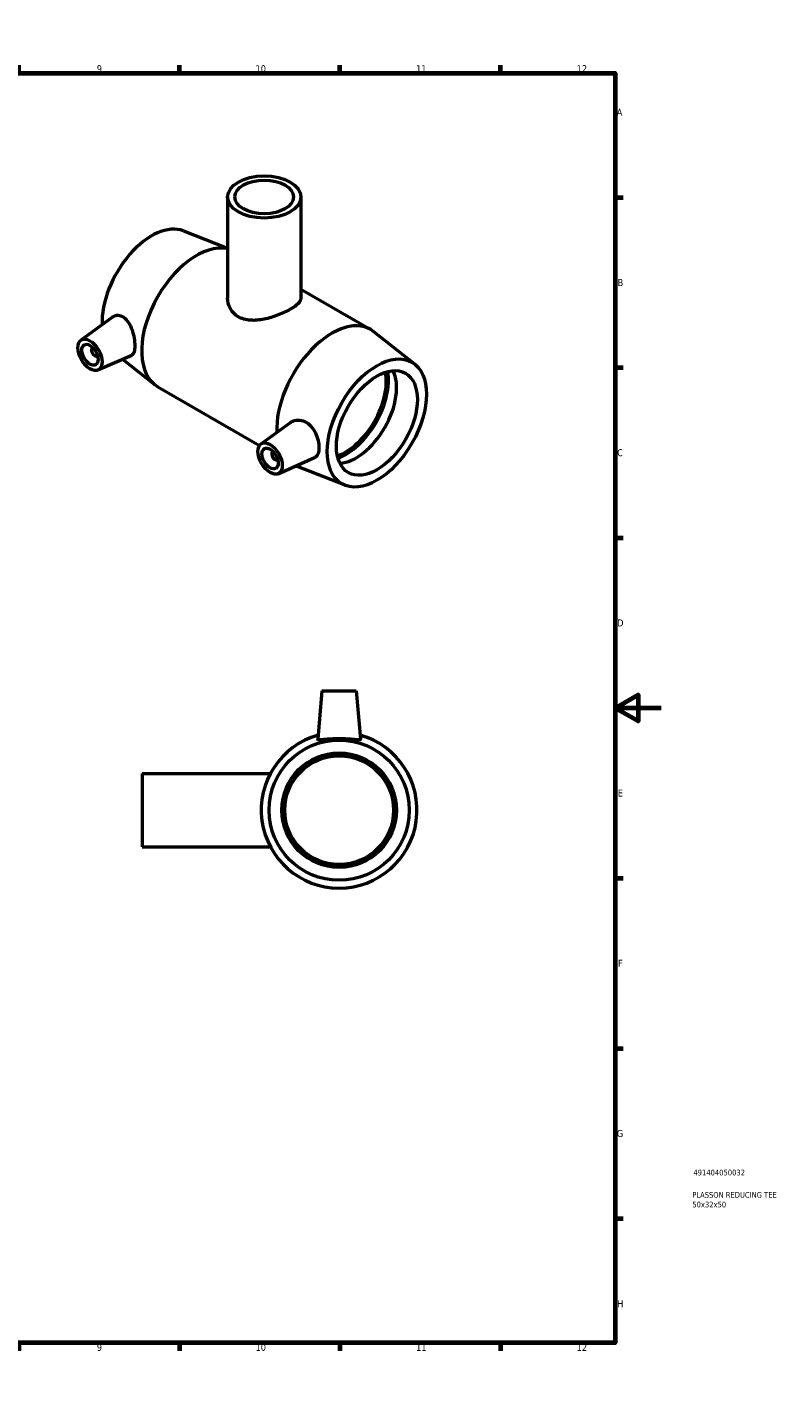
# Model space of a CAD drawing. Header units: millimetres. Extents: x 0 to 894, y -25 to 752.
# Tile 3 of 3: x 564 to 894, y 0 to 594. Entities that reach past the tile are written whole.
import ezdxf

# ---------------------------------------------------------------- set-up
doc = ezdxf.new("R2010")
doc.units = ezdxf.units.MM
for name, color, linetype, lineweight in [('Border (ANSI)', 7, 'Continuous', 70), ('Title (ISO)', 7, 'Continuous', 50), ('Visible (ANSI)', 7, 'Continuous', 50)]:
    doc.layers.add(name, color=color, linetype=linetype, lineweight=lineweight)
doc.styles.add('Note Text (ANSI)', font='tahoma.ttf')
doc.styles.add('Note Text (ISO)', font='tahoma.ttf')

# ---------------------------------------------------------------- blocks, each defined once
blk = doc.blocks.new('Borders Default Border')
at = {"layer": 'Border (ANSI)'}
for p, q in [((70.08, 574), (70.08, 577.45)), ((140.17, 574), (140.17, 577.45)), ((210.25, 574), (210.25, 577.45)), ((280.33, 574), (280.33, 577.45)), ((350.42, 574), (350.42, 577.45)), ((490.58, 574), (490.58, 577.45)), ((560.67, 574), (560.67, 577.45)), ((630.75, 574), (630.75, 577.45)), ((700.83, 574), (700.83, 577.45)), ((770.92, 574), (770.92, 577.45)), ((20, 519.75), (16.55, 519.75)), ((821, 519.75), (824.45, 519.75)), ((20, 445.5), (16.55, 445.5)), ((821, 445.5), (824.45, 445.5)), ((20, 371.25), (16.55, 371.25)), ((821, 371.25), (824.45, 371.25)), ((20, 222.75), (16.55, 222.75)), ((821, 222.75), (824.45, 222.75)), ((20, 148.5), (16.55, 148.5)), ((821, 148.5), (824.45, 148.5)), ((20, 74.25), (16.55, 74.25)), ((821, 74.25), (824.45, 74.25)), ((70.08, 20), (70.08, 16.55)), ((140.17, 20), (140.17, 16.55)), ((210.25, 20), (210.25, 16.55)), ((280.33, 20), (280.33, 16.55)), ((350.42, 20), (350.42, 16.55)), ((490.58, 20), (490.58, 16.55)), ((560.67, 20), (560.67, 16.55)), ((630.75, 20), (630.75, 16.55)), ((700.83, 20), (700.83, 16.55)), ((770.92, 20), (770.92, 16.55))]:
    blk.add_line(p, q, dxfattribs=at)
at = {"layer": 'Border (ANSI)', "flags": 128}
for points in [[(420.5, 594), (420.5, 574), (414.73, 584), (426.27, 584), (420.5, 574)], [(20, 20), (20, 574), (821, 574), (821, 20), (20, 20)], [(0, 297), (20, 297), (10, 302.77), (10, 291.23), (20, 297)], [(841, 297), (821, 297), (831, 302.77), (831, 291.23), (821, 297)], [(420.5, 0), (420.5, 20), (414.73, 10), (426.27, 10), (420.5, 20)]]:
    blk.add_lwpolyline(points, dxfattribs=at)
at = {"layer": 'Border (ANSI)', "color": 230, "true_color": 0xff0080, "attachment_point": 7, "style": 'Note Text (ANSI)'}
for s, insert, char_height in [('1', (34.35, 574.4), 3.05), ('2', (104.2, 574.4), 3.05), ('3', (174.26, 574.34), 3.05), ('4', (244.23, 574.4), 3.05), ('5', (314.48, 574.34), 3.05), ('6', (384.49, 574.34), 3.05), ('7', (454.6, 574.4), 3.05), ('8', (524.63, 574.33), 3.05), ('9', (594.7, 574.34), 3.05), ('10', (663.96, 574.34), 3.048), ('11', (734.04, 574.4), 3.048), ('12', (804.13, 574.4), 3.048), ('A', (16.78, 555.35), 3.05), ('A', (821.63, 555.35), 3.05), ('B', (17.15, 481.1), 3.05), ('B', (821.99, 481.1), 3.05), ('C', (16.95, 406.8), 3.05), ('C', (821.8, 406.8), 3.05), ('D', (16.96, 332.6), 3.05), ('D', (821.81, 332.6), 3.05), ('E', (17.21, 258.35), 3.05), ('E', (822.05, 258.35), 3.05), ('F', (17.29, 184.1), 3.05), ('F', (822.14, 184.1), 3.05), ('G', (16.81, 109.79), 3.05), ('G', (821.66, 109.79), 3.05), ('H', (16.97, 35.6), 3.05), ('H', (821.81, 35.6), 3.05), ('1', (34.35, 16.55), 3.05), ('2', (104.2, 16.55), 3.05), ('3', (174.26, 16.49), 3.05), ('4', (244.23, 16.55), 3.05), ('5', (314.48, 16.49), 3.05), ('6', (384.49, 16.49), 3.05), ('7', (454.6, 16.55), 3.05), ('8', (524.63, 16.48), 3.05), ('9', (594.7, 16.49), 3.05), ('10', (663.96, 16.49), 3.048), ('11', (734.04, 16.55), 3.048), ('12', (804.13, 16.55), 3.048)]:
    blk.add_mtext(s, dxfattribs=dict(at, insert=insert, char_height=char_height))
blk = doc.blocks.new('Title Blocks ISO')
at = {"layer": 'Title (ISO)', "color": 232, "true_color": 0xca0064, "style": 'Note Text (ISO)'}
for tag, p in [('PART_NUMBER_001', (34.09, 73.08)), ('DESCRIPTION_001', (33.58, 63.35)), ('DESCRIPTION_002', (33.63, 59.13))]:
    blk.add_attdef(tag, p, '', height=2.5, dxfattribs=at)

msp = doc.modelspace()

# ---------------------------------------------------------------- linework, layer by layer
at = {"layer": 'Visible (ANSI)'}
for p, q in [((651.778, 519.96), (651.778, 475.863)), ((683.778, 519.96), (683.778, 475.863)), ((632.519, 505.133), (651.778, 497.594)), ((683.778, 479.671), (714.232, 462.135)), ((587.725, 457.469), (601.717, 467.661)), ((733.463, 447.003), (715.644, 461.174)), ((592.817, 454.071), (592.991, 454.172)), ((594.813, 450.605), (594.987, 450.705)), ((595.196, 444.496), (609.923, 450.992)), ((605.943, 449.237), (619.913, 438.128)), ((621.325, 437.167), (665.755, 411.581)), ((666.355, 412.189), (679.191, 421.538)), ((671.621, 408.892), (671.447, 408.791)), ((673.617, 405.425), (673.443, 405.325)), ((673.826, 399.215), (689.72, 406.227)), ((703.037, 394.168), (681.837, 402.468)), ((692.964, 304.427), (691.119, 283.346)), ((692.964, 304.427), (707.964, 304.427)), ((707.964, 304.427), (709.808, 283.346)), ((614.464, 268.427), (614.464, 236.427)), ((614.464, 268.427), (670.464, 268.427)), ((614.464, 236.427), (670.464, 236.427))]:
    msp.add_line(p, q, dxfattribs=at)
for radius in [30.6, 25, 23.75]:
    msp.add_circle((700.464, 252.427), radius, dxfattribs=at)
msp.add_arc((700.464, 252.427), 34, 105.673726, 74.326274, dxfattribs=at)
for centre, major_axis, ratio in [((667.778, 519.96), (-16, 0), 0.5758617), ((667.778, 519.96), (-12.8, 0), 0.5758617), ((591.693, 451.117), (3.743, -6.499), 0.5780931), ((591.693, 451.117), (2.495, -4.333), 0.5780931), ((716.922, 421.351), (-15.27, -26.517), 0.5780931), ((716.922, 421.351), (-12.476, -21.665), 0.5780931), ((670.324, 405.836), (3.743, -6.499), 0.5780931), ((670.324, 405.836), (2.495, -4.333), 0.5780931)]:
    msp.add_ellipse(centre, major_axis=major_axis, ratio=ratio, dxfattribs=at)
for centre, major_axis, start_param, end_param in [((618.634, 477.951), (15.27, 26.517), 0.0867565, 2.4048078), ((638.292, 466.631), (16.967, 29.464), 0.1879215, 3.1415927), ((697.264, 432.671), (16.967, 29.464), 6.1964288, 8.6960663), ((593.815, 452.338), (0.998, -1.733), 2.9593736, 6.4654043), ((703.346, 429.169), (12.476, 21.665), 3.7144208, 5.7103571), ((703.346, 429.169), (13.155, 22.843), 3.739533, 5.685245), ((707.871, 426.563), (-12.476, -21.665), 0.3697053, 2.7718874), ((672.445, 407.058), (0.998, -1.733), 2.9593736, 6.4654043), ((697.264, 432.671), (-16.967, -29.464), 0.0686636, 0.0867565)]:
    msp.add_ellipse(centre, major_axis=major_axis, ratio=0.5780931, start_param=start_param, end_param=end_param, dxfattribs=at)
for points, knots in [([(683.778, 475.863), (683.778, 475.495), (683.685, 475.11), (683.287, 474.316), (682.983, 473.905), (682.174, 473.066), (681.667, 472.637), (680.487, 471.778), (679.814, 471.348), (678.37, 470.516), (677.556, 470.09), (675.792, 469.254), (674.843, 468.845), (672.871, 468.082), (671.847, 467.728), (669.796, 467.113), (668.769, 466.852), (665.792, 466.244), (663.669, 466.025), (660.715, 466.238), (659.766, 466.398), (658.002, 466.902), (657.188, 467.245), (655.741, 468.079), (655.067, 468.592), (653.888, 469.783), (653.382, 470.461), (652.169, 472.648), (651.778, 474.314), (651.778, 475.863)], [1.2281338, 1.2281338, 1.2281338, 1.2281338, 1.5345312, 1.5345312, 1.8409287, 1.8409287, 2.1473262, 2.1473262, 2.4537237, 2.4537237, 2.7601211, 2.7601211, 3.0665186, 3.0665186, 3.3729161, 3.3729161, 3.6793135, 3.6793135, 4.2933804, 4.2933804, 4.6004139, 4.6004139, 4.9074473, 4.9074473, 5.2144807, 5.2144807, 5.5215142, 5.5215142, 6.1355811, 6.1355811, 6.1355811, 6.1355811]), ([(601.717, 467.66), (601.785, 467.71), (601.854, 467.757), (602.53, 468.184), (603.28, 468.397), (604.832, 468.312), (605.632, 468.012), (607.097, 467.012), (607.845, 466.217), (609.12, 464.261), (609.651, 463.102), (610.446, 460.831), (610.767, 459.568), (611.187, 457.127), (611.287, 455.948), (611.287, 453.987), (611.187, 453.088), (610.767, 451.737), (610.446, 451.284), (610.011, 451.034), (609.967, 451.012), (609.922, 450.992)], [2.0176893, 2.0176893, 2.0176893, 2.0176893, 2.0567624, 2.0567624, 2.397754, 2.397754, 2.7387455, 2.7387455, 3.1072995, 3.1072995, 3.4758535, 3.4758535, 3.8356704, 3.8356704, 4.1954874, 4.1954874, 4.5553044, 4.5553044, 4.9151213, 4.9151213, 4.9538263, 4.9538263, 4.9538263, 4.9538263]), ([(679.192, 421.538), (679.351, 421.654), (679.514, 421.76), (680.479, 422.315), (681.465, 422.601), (683.529, 422.633), (684.606, 422.378), (686.461, 421.465), (687.359, 420.787), (688.916, 419.082), (689.576, 418.057), (690.58, 416.008), (690.992, 414.843), (691.527, 412.57), (691.653, 411.463), (691.653, 409.59), (691.527, 408.696), (690.992, 407.274), (690.58, 406.743), (689.965, 406.347), (689.846, 406.283), (689.719, 406.228)], [2.0990964, 2.0990964, 2.0990964, 2.0990964, 2.1763759, 2.1763759, 2.5449298, 2.5449298, 2.9134838, 2.9134838, 3.2544754, 3.2544754, 3.5954669, 3.5954669, 3.9391617, 3.9391617, 4.2828566, 4.2828566, 4.6265514, 4.6265514, 4.9702463, 4.9702463, 5.0461166, 5.0461166, 5.0461166, 5.0461166]), ([(709.803, 283.293), (709.763, 283.161), (709.497, 283.091), (708.504, 283.088), (707.779, 283.151), (706.13, 283.303), (705.093, 283.401), (702.833, 283.545), (701.609, 283.587), (699.318, 283.587), (698.095, 283.545), (695.834, 283.401), (694.797, 283.303), (693.149, 283.151), (692.423, 283.088), (691.431, 283.091), (691.164, 283.161), (691.119, 283.31), (691.118, 283.328), (691.12, 283.346)], [0, 0, 0, 0, 0.3409915, 0.3409915, 0.6819831, 0.6819831, 1.0256779, 1.0256779, 1.3693727, 1.3693727, 1.7130676, 1.7130676, 2.0567624, 2.0567624, 2.397754, 2.397754, 2.7387455, 2.7387455, 2.7814559, 2.7814559, 2.7814559, 2.7814559])]:
    msp.add_open_spline(points, degree=3, knots=knots, dxfattribs=at)
msp.add_open_spline([(709.808, 283.346), (709.81, 283.328), (709.808, 283.31), (709.803, 283.293)], degree=3, dxfattribs=at)

# ---------------------------------------------------------------- block references
msp.add_blockref('Borders Default Border', (0, 0))
msp.add_blockref('Title Blocks ISO', (821, 20)).add_auto_attribs({'PART_NUMBER_001': '491404050032', 'DESCRIPTION_001': 'PLASSON REDUCING TEE', 'DESCRIPTION_002': '50x32x50'})

doc.saveas('drawing.dxf')
